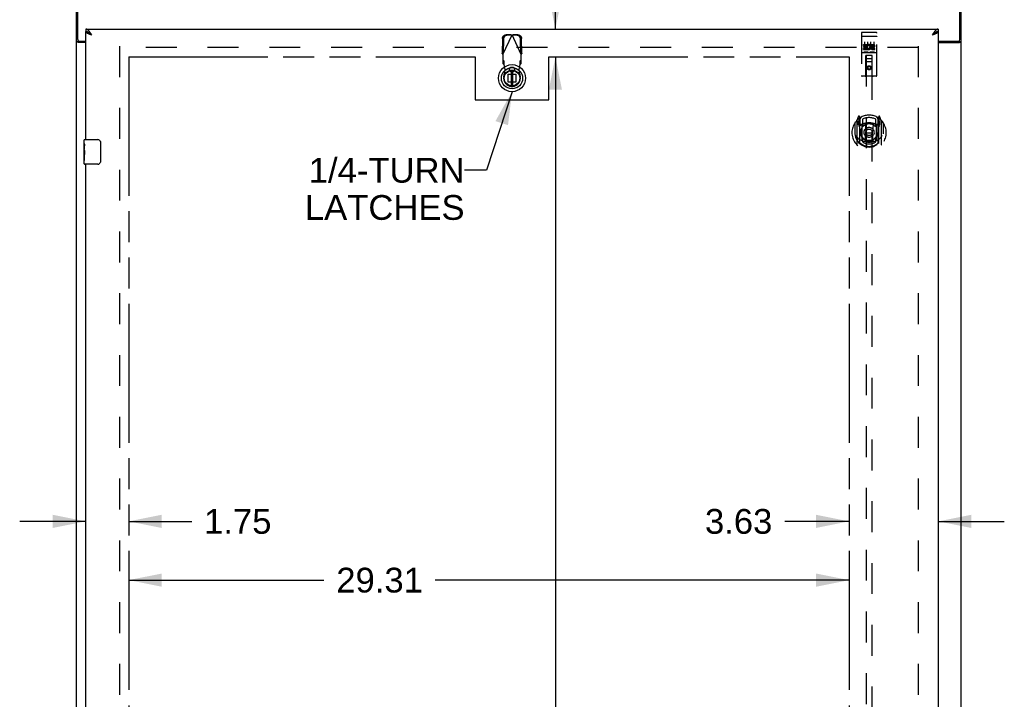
# Model space of a CAD drawing. Header units: inches. Extents: x 0 to 229, y 0 to 148.
# Tile 4 of 11: x 69 to 109, y 70 to 98. Entities that reach past the tile are written whole.
import ezdxf

# ---------------------------------------------------------------- set-up
doc = ezdxf.new("R2010")
doc.units = ezdxf.units.IN
doc.header["$LTSCALE"] = 12.573106
doc.header["$MEASUREMENT"] = 0
doc.linetypes.add('HIDDEN', pattern=[0.2, 0.1, -0.1])
doc.linetypes.add('PHANTOM', pattern=[0.8, 0.45, -0.05, 0.1, -0.05, 0.1, -0.05])
doc.layers.get('0').update_dxf_attribs({"linetype": 'CONTINUOUS'})
for name, color, linetype in [('02___PRT_ALL_AXES', 7, 'CONTINUOUS'), ('AVAILABLE_DOOR_SPACE', 7, 'CONTINUOUS'), ('DEFAULT_2', 8, 'HIDDEN'), ('DIMENSIONS', 7, 'CONTINUOUS')]:
    doc.layers.add(name, color=color, linetype=linetype)
doc.styles.get("Standard").update_dxf_attribs({"font": 'arial.ttf'})
doc.dimstyles.new('DIMSTYLE_2', dxfattribs={"dimtxt": 1.008538, "dimasz": 1.344717, "dimexe": 0.09, "dimexo": 0.07, "dimgap": 0.0375, "dimtad": 0, "dimtih": 1, "dimtoh": 1, "dimzin": 4, "dimdsep": 46, "dimtxsty": 'Standard', "dimblk": '_FILLED', "dimblk1": '_FILLED', "dimblk2": '_FILLED', "dimcen": 0.09, "dimazin": 1, "dimtfac": 1, "dimtdec": 3, "dimtofl": 0, "dimtmove": 0, "dimatfit": 3, "dimldrblk": '_FILLED', "dimfxl": 1, "dimtolj": 1, "dimtzin": 4, "dimarcsym": 0})
doc.dimstyles.get("Standard").update_dxf_attribs({"dimtxt": 1.14301, "dimasz": 1.344717, "dimexe": 0.09, "dimexo": 0.07, "dimgap": 0.09, "dimtad": 0, "dimtih": 1, "dimtoh": 1, "dimdec": 3, "dimzin": 4, "dimdsep": 46, "dimtxsty": 'Standard', "dimblk": '_FILLED', "dimblk1": '_FILLED', "dimblk2": '_FILLED', "dimcen": 0.09, "dimadec": 3, "dimazin": 1, "dimtp": 0.001, "dimtm": 0.001, "dimtfac": 1, "dimtdec": 3, "dimtofl": 0, "dimtmove": 0, "dimatfit": 3, "dimldrblk": '_FILLED', "dimfxl": 1, "dimtolj": 1, "dimtzin": 4, "dimarcsym": 0})

# ---------------------------------------------------------------- blocks, each defined once
blk = doc.blocks.new('_FILLED')
at = {"color": 0, "linetype": 'ByBlock'}
blk.add_solid([(0, 0), (-1, 0.2), (-1, -0.2)], dxfattribs=at)
blk = doc.blocks.new('*D11')
at = {"layer": 'DIMENSIONS', "color": 2, "linetype": 'Continuous'}
for p, q in [((71.959, 77.451), (69.27, 77.451)), ((73.709, 77.451), (76.27, 77.451))]:
    blk.add_line(p, q, dxfattribs=at)
at = {"layer": 'DIMENSIONS', "color": 2, "linetype": 'Continuous', "xscale": 1.3447171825, "yscale": 1.3447171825, "zscale": 1.3447171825}
blk.add_blockref('_FILLED', (71.959, 77.451), dxfattribs=at)
at = {"layer": 'DIMENSIONS', "color": 2, "linetype": 'Continuous', "xscale": 1.3447171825, "yscale": 1.3447171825, "zscale": 1.3447171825, "rotation": 180}
blk.add_blockref('_FILLED', (73.709, 77.451), dxfattribs=at)
at = {"layer": 'DIMENSIONS', "color": 2, "linetype": 'Continuous', "insert": (76.774, 77.955), "char_height": 1.0085, "width": 2.74067, "attachment_point": 1, "line_spacing_factor": 0.9}
blk.add_mtext('1.75', dxfattribs=at)
blk = doc.blocks.new('*D12')
at = {"layer": 'DIMENSIONS', "color": 2, "linetype": 'Continuous'}
for p, q in [((73.709, 75.06), (81.65, 75.06)), ((103.022, 75.06), (86.183, 75.06))]:
    blk.add_line(p, q, dxfattribs=at)
at = {"layer": 'DIMENSIONS', "color": 2, "linetype": 'Continuous', "xscale": 1.3447171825, "yscale": 1.3447171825, "zscale": 1.3447171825, "rotation": 180}
blk.add_blockref('_FILLED', (73.709, 75.06), dxfattribs=at)
at = {"layer": 'DIMENSIONS', "color": 2, "linetype": 'Continuous', "xscale": 1.3447171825, "yscale": 1.3447171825, "zscale": 1.3447171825}
blk.add_blockref('_FILLED', (103.022, 75.06), dxfattribs=at)
at = {"layer": 'DIMENSIONS', "color": 2, "linetype": 'Continuous', "insert": (83.916, 75.564), "char_height": 1.0085, "width": 3.52426, "attachment_point": 2, "line_spacing_factor": 0.9}
blk.add_mtext('29.31', dxfattribs=at)
blk = doc.blocks.new('*D13')
at = {"layer": 'DIMENSIONS', "color": 2, "linetype": 'Continuous'}
for p, q in [((103.022, 77.451), (100.401, 77.451)), ((106.647, 77.451), (109.336, 77.451))]:
    blk.add_line(p, q, dxfattribs=at)
at = {"layer": 'DIMENSIONS', "color": 2, "linetype": 'Continuous', "xscale": 1.3447171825, "yscale": 1.3447171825, "zscale": 1.3447171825}
blk.add_blockref('_FILLED', (103.022, 77.451), dxfattribs=at)
at = {"layer": 'DIMENSIONS', "color": 2, "linetype": 'Continuous', "xscale": 1.3447171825, "yscale": 1.3447171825, "zscale": 1.3447171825, "rotation": 180}
blk.add_blockref('_FILLED', (106.647, 77.451), dxfattribs=at)
at = {"layer": 'DIMENSIONS', "color": 2, "linetype": 'Continuous', "insert": (99.897, 77.955), "char_height": 1.0085, "width": 2.74067, "attachment_point": 3, "line_spacing_factor": 0.9}
blk.add_mtext('3.63', dxfattribs=at)
blk = doc.blocks.new('*D14')
at = {"layer": 'DIMENSIONS', "color": 2, "linetype": 'Continuous'}
for p, q in [((91.069, 97.49), (91.069, 101.757)), ((91.069, 101.757), (92.246, 101.757)), ((91.069, 96.365), (91.069, 93.675))]:
    blk.add_line(p, q, dxfattribs=at)
at = {"layer": 'DIMENSIONS', "color": 2, "linetype": 'Continuous', "xscale": 1.3447171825, "yscale": 1.3447171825, "zscale": 1.3447171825}
for p, rotation in [((91.069, 97.49), 270), ((91.069, 96.365), 90)]:
    blk.add_blockref('_FILLED', p, dxfattribs=dict(at, rotation=rotation))
at = {"layer": 'DIMENSIONS', "color": 2, "linetype": 'Continuous', "insert": (92.75, 102.261), "char_height": 1.0085, "width": 2.74067, "attachment_point": 1, "line_spacing_factor": 0.9}
blk.add_mtext('1.13', dxfattribs=at)
blk = doc.blocks.new('*D15')
at = {"layer": 'DIMENSIONS', "color": 2, "linetype": 'Continuous'}
for p, q in [((91.069, 96.365), (91.069, 54.588)), ((91.069, 18.115), (91.069, 52.571))]:
    blk.add_line(p, q, dxfattribs=at)
at = {"layer": 'DIMENSIONS', "color": 2, "linetype": 'Continuous', "xscale": 1.3447171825, "yscale": 1.3447171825, "zscale": 1.3447171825}
for p, rotation in [((91.069, 96.365), 90), ((91.069, 18.115), 270)]:
    blk.add_blockref('_FILLED', p, dxfattribs=dict(at, rotation=rotation))
at = {"layer": 'DIMENSIONS', "color": 2, "linetype": 'Continuous', "insert": (91.069, 54.084), "char_height": 1.0085, "width": 3.52426, "attachment_point": 2, "line_spacing_factor": 0.9}
blk.add_mtext('78.25', dxfattribs=at)

msp = doc.modelspace()

# ---------------------------------------------------------------- linework, layer by layer
at = {"color": 3, "linetype": 'Continuous'}
for p, q in [((71.636, 97.059), (71.636, 100.24)), ((107.532, 97.059), (107.532, 100.24)), ((71.584, 10.344), (71.584, 100.136)), ((107.584, 10.344), (107.584, 100.136)), ((71.959, 97.49), (106.647, 97.49)), ((71.959, 92.99), (71.959, 97.386)), ((106.647, 97.386), (106.647, 17.094)), ((71.696, 96.999), (71.959, 96.999)), ((106.647, 96.999), (107.472, 96.999)), ((71.959, 96.947), (71.654, 96.947)), ((106.647, 96.947), (107.514, 96.947)), ((71.959, 69.49), (71.959, 91.99))]:
    msp.add_line(p, q, dxfattribs=at)
at = {"color": 7, "linetype": 'Continuous'}
for p, q in [((71.959, 97.49), (71.959, 97.386)), ((106.647, 97.49), (106.647, 97.386)), ((71.688, 96.988), (71.584, 96.988)), ((71.688, 96.988), (71.688, 97)), ((72.082, 97.344), (72.071, 97.351)), ((106.546, 97.357), (106.535, 97.351)), ((107.48, 97), (107.48, 96.988)), ((107.48, 96.988), (107.584, 96.988)), ((89.264, 95.802), (89.264, 95.177)), ((89.342, 95.177), (89.342, 95.802)), ((89.497, 95.104), (89.519, 95.115)), ((71.899, 92.829), (71.899, 92.975)), ((71.914, 92.99), (72.454, 92.99)), ((71.899, 92.571), (71.899, 92.605)), ((72.554, 92.89), (72.554, 92.09)), ((71.899, 92.374), (71.899, 92.406)), ((71.899, 92.005), (71.899, 92.144)), ((72.454, 91.99), (71.914, 91.99))]:
    msp.add_line(p, q, dxfattribs=at)
at = {"color": 3, "linetype": 'Continuous'}
for points in [[(72.116, 97.377), (72.105, 97.391), (72.094, 97.405), (72.082, 97.418), (72.071, 97.43), (72.06, 97.441), (72.049, 97.451), (72.038, 97.46), (72.026, 97.468), (72.015, 97.474), (72.004, 97.48), (71.993, 97.484), (71.982, 97.487), (71.97, 97.489), (71.959, 97.49)], [(72.069, 97.297), (72.056, 97.303), (72.043, 97.309), (72.031, 97.315), (72.02, 97.32), (72.01, 97.326), (72.001, 97.332), (71.992, 97.338), (71.985, 97.344), (71.978, 97.35), (71.972, 97.356), (71.968, 97.362), (71.964, 97.368), (71.961, 97.374), (71.96, 97.38), (71.959, 97.386)], [(72.206, 97.243), (72.194, 97.261), (72.183, 97.278), (72.172, 97.296), (72.161, 97.313), (72.15, 97.329), (72.138, 97.346), (72.127, 97.361), (72.116, 97.377)], [(106.501, 97.391), (106.49, 97.377), (106.479, 97.361), (106.467, 97.346), (106.456, 97.329), (106.445, 97.313), (106.434, 97.296), (106.423, 97.278), (106.411, 97.261), (106.4, 97.243)], [(106.647, 97.49), (106.635, 97.489), (106.624, 97.487), (106.613, 97.484), (106.602, 97.48), (106.591, 97.474), (106.579, 97.468), (106.568, 97.46), (106.557, 97.451), (106.546, 97.441), (106.535, 97.43), (106.523, 97.418), (106.512, 97.405), (106.501, 97.391)], [(106.647, 97.386), (106.646, 97.38), (106.645, 97.374), (106.642, 97.368), (106.638, 97.362), (106.634, 97.356), (106.628, 97.35), (106.621, 97.344), (106.614, 97.338), (106.605, 97.332), (106.596, 97.326), (106.586, 97.32), (106.575, 97.315), (106.563, 97.309), (106.55, 97.303)], [(71.628, 96.959), (71.62, 96.962), (71.616, 96.963), (71.612, 96.965), (71.608, 96.966), (71.605, 96.967), (71.602, 96.969), (71.599, 96.97), (71.596, 96.972), (71.593, 96.973), (71.591, 96.975), (71.589, 96.977), (71.588, 96.978), (71.586, 96.98), (71.586, 96.982), (71.585, 96.984), (71.584, 96.986), (71.584, 96.988)], [(72.206, 97.243), (72.19, 97.249), (72.174, 97.255), (72.158, 97.261), (72.142, 97.267), (72.126, 97.273), (72.111, 97.279), (72.097, 97.285), (72.082, 97.291), (72.069, 97.297)], [(106.55, 97.303), (106.537, 97.297), (106.523, 97.291), (106.509, 97.285), (106.495, 97.279), (106.479, 97.273), (106.464, 97.267), (106.448, 97.261), (106.432, 97.255), (106.416, 97.249), (106.4, 97.243)], [(107.514, 96.947), (107.516, 96.949), (107.519, 96.95), (107.522, 96.952), (107.525, 96.953), (107.529, 96.955), (107.532, 96.956), (107.536, 96.958), (107.541, 96.959), (107.549, 96.962)], [(107.549, 96.962), (107.553, 96.963), (107.556, 96.965), (107.56, 96.966), (107.563, 96.967), (107.567, 96.969), (107.569, 96.97), (107.572, 96.972), (107.575, 96.973), (107.577, 96.975), (107.579, 96.977), (107.581, 96.978), (107.582, 96.98), (107.583, 96.982), (107.584, 96.984), (107.584, 96.986), (107.584, 96.988)], [(71.654, 96.947), (71.652, 96.949), (71.649, 96.95), (71.647, 96.952), (71.643, 96.953), (71.64, 96.955), (71.636, 96.956), (71.632, 96.958), (71.628, 96.959)]]:
    msp.add_lwpolyline(points, dxfattribs=at)
at = {"color": 7, "linetype": 'Continuous'}
for points in [[(72.071, 97.351), (72.06, 97.357), (72.049, 97.363), (72.038, 97.368), (72.026, 97.373), (72.015, 97.377), (72.004, 97.38), (71.993, 97.383), (71.982, 97.384), (71.97, 97.385), (71.959, 97.386)], [(106.647, 97.386), (106.635, 97.385), (106.624, 97.384), (106.613, 97.383), (106.602, 97.38), (106.591, 97.377), (106.579, 97.373), (106.568, 97.368), (106.557, 97.363), (106.546, 97.357)], [(71.703, 96.973), (71.701, 96.974), (71.699, 96.976), (71.696, 96.977), (71.694, 96.979), (71.692, 96.98), (71.691, 96.982), (71.69, 96.983), (71.689, 96.985), (71.688, 96.986), (71.688, 96.988)], [(71.729, 96.947), (71.729, 96.949), (71.728, 96.952), (71.728, 96.954), (71.727, 96.955), (71.726, 96.957), (71.725, 96.959), (71.724, 96.961), (71.722, 96.962), (71.72, 96.964), (71.718, 96.965), (71.716, 96.967), (71.713, 96.968), (71.711, 96.969), (71.709, 96.971), (71.703, 96.973)], [(72.206, 97.243), (72.195, 97.25), (72.183, 97.258), (72.172, 97.265), (72.162, 97.272), (72.151, 97.279), (72.141, 97.286), (72.131, 97.293), (72.122, 97.3), (72.113, 97.307), (72.105, 97.315), (72.097, 97.322), (72.09, 97.329), (72.084, 97.336), (72.079, 97.343), (72.075, 97.349)], [(72.206, 97.243), (72.194, 97.253), (72.183, 97.264), (72.172, 97.274), (72.161, 97.283), (72.15, 97.293), (72.138, 97.302), (72.127, 97.312), (72.116, 97.32), (72.105, 97.329), (72.094, 97.337), (72.082, 97.344)], [(106.535, 97.351), (106.523, 97.344), (106.512, 97.337), (106.501, 97.329), (106.49, 97.32), (106.479, 97.312), (106.467, 97.302), (106.456, 97.293), (106.445, 97.283), (106.434, 97.274), (106.423, 97.264), (106.411, 97.253), (106.4, 97.243)], [(106.531, 97.349), (106.527, 97.343), (106.522, 97.336), (106.515, 97.329), (106.509, 97.322), (106.501, 97.315), (106.493, 97.307), (106.484, 97.3), (106.475, 97.293), (106.465, 97.286), (106.455, 97.279), (106.444, 97.272), (106.433, 97.265), (106.422, 97.258), (106.411, 97.25), (106.4, 97.243)], [(107.44, 96.947), (107.44, 96.949), (107.44, 96.952), (107.441, 96.954), (107.441, 96.955), (107.442, 96.957), (107.443, 96.959), (107.445, 96.961), (107.447, 96.962), (107.448, 96.964), (107.451, 96.965), (107.453, 96.967), (107.455, 96.968), (107.457, 96.969), (107.46, 96.971)], [(107.46, 96.971), (107.465, 96.973), (107.467, 96.974), (107.47, 96.976), (107.472, 96.977), (107.474, 96.979), (107.476, 96.98), (107.478, 96.982), (107.479, 96.983), (107.48, 96.985), (107.48, 96.986), (107.48, 96.988)], [(72.547, 92.926), (72.549, 92.92), (72.551, 92.914), (72.552, 92.908), (72.553, 92.902), (72.554, 92.896), (72.554, 92.89)], [(72.554, 92.09), (72.554, 92.083), (72.553, 92.077), (72.552, 92.071), (72.551, 92.065), (72.549, 92.059), (72.547, 92.054)]]:
    msp.add_lwpolyline(points, dxfattribs=at)
for radius in [0.551, 0.433, 0.329, 0.317, 0.315]:
    msp.add_circle((89.303, 95.49), radius, dxfattribs=at)
at = {"color": 3, "linetype": 'Continuous'}
for centre, start, end in [((71.696, 97.059), 180, 270), ((107.472, 97.059), 270, 360)]:
    msp.add_arc(centre, 0.06, start, end, dxfattribs=at)
at = {"color": 7, "linetype": 'Continuous'}
for centre, radius, start, end in [((71.914, 92.975), 0.015, 90, 180), ((72.454, 92.89), 0.1, 21.1999, 90), ((71.914, 92.005), 0.015, 180, 270), ((72.454, 92.09), 0.1, 270, 338.7946)]:
    msp.add_arc(centre, radius, start, end, dxfattribs=at)
at = {"layer": '02___PRT_ALL_AXES', "color": 8, "linetype": 'HIDDEN'}
for p, q in [((103.552, 97.357), (104.117, 97.357)), ((103.602, 96.822), (103.602, 96.865)), ((103.602, 96.865), (103.758, 96.865)), ((103.602, 96.822), (103.716, 96.822)), ((103.602, 96.651), (103.602, 96.694)), ((103.602, 96.694), (103.716, 96.694)), ((103.602, 96.651), (103.758, 96.651)), ((103.624, 96.737), (103.624, 96.78)), ((103.624, 96.78), (103.716, 96.78)), ((103.624, 96.737), (103.716, 96.737)), ((103.716, 96.78), (103.716, 96.822)), ((103.716, 96.694), (103.716, 96.737)), ((103.758, 96.687), (103.758, 96.865)), ((103.758, 96.687), (103.771, 96.705)), ((103.758, 96.651), (103.758, 96.664)), ((103.762, 96.662), (103.758, 96.664)), ((103.783, 96.816), (103.766, 96.856)), ((103.915, 96.822), (103.915, 96.865)), ((103.915, 96.865), (104.007, 96.865)), ((103.915, 96.822), (104.007, 96.822)), ((103.975, 96.737), (104.021, 96.737)), ((103.979, 96.778), (104.007, 96.778)), ((103.979, 96.694), (104.071, 96.694)), ((103.979, 96.651), (104.071, 96.651)), ((104.071, 96.651), (104.071, 96.694)), ((103.552, 96.529), (104.117, 96.529))]:
    msp.add_line(p, q, dxfattribs=at)
at = {"layer": '02___PRT_ALL_AXES', "color": 7, "linetype": 'Continuous'}
for p, q in [((71.899, 92.829), (71.899, 92.975)), ((71.899, 92.571), (71.899, 92.828)), ((71.905, 92.773), (71.899, 92.773)), ((71.899, 92.605), (71.906, 92.605)), ((71.899, 92.005), (71.899, 92.569)), ((71.906, 92.605), (71.906, 92.741)), ((71.901, 92.542), (71.899, 92.542)), ((71.899, 92.41), (71.905, 92.41)), ((71.899, 92.374), (71.906, 92.374)), ((71.899, 92.311), (71.906, 92.311)), ((71.901, 92.544), (71.902, 92.522)), ((71.906, 92.144), (71.906, 92.374)), ((71.899, 92.144), (71.906, 92.144))]:
    msp.add_line(p, q, dxfattribs=at)
for points in [[(71.899, 92.829), (71.899, 92.825), (71.9, 92.821), (71.9, 92.815), (71.902, 92.802)], [(71.899, 92.571), (71.899, 92.563), (71.9, 92.554), (71.901, 92.544)], [(71.902, 92.802), (71.903, 92.795), (71.904, 92.786), (71.905, 92.778)], [(71.905, 92.778), (71.905, 92.769), (71.906, 92.76), (71.906, 92.751), (71.906, 92.741)], [(71.902, 92.522), (71.903, 92.51), (71.904, 92.498), (71.905, 92.486), (71.906, 92.473), (71.906, 92.461), (71.906, 92.448), (71.906, 92.435), (71.906, 92.422), (71.905, 92.41), (71.904, 92.397), (71.903, 92.385)]]:
    msp.add_lwpolyline(points, dxfattribs=at)
at = {"layer": '02___PRT_ALL_AXES', "color": 8, "linetype": 'HIDDEN'}
msp.add_circle((103.834, 95.912), 0.085, dxfattribs=at)
for centre, radius, start, end in [((103.808, 96.758), 0.107, 244.2636, 113.4027), ((103.808, 96.758), 0.0639, 234.8895, 113.4026), ((103.979, 96.715), 0.0635, 90, 270), ((103.979, 96.716), 0.0219, 100.307, 270), ((104.007, 96.8), 0.0644, 282.2995, 90.0775), ((104.007, 96.8), 0.0219, 269.9011, 90)]:
    msp.add_arc(centre, radius, start, end, dxfattribs=at)
at = {"layer": '02___PRT_ALL_AXES', "color": 7, "linetype": 'Continuous'}
msp.add_ellipse((72.162, 92.406), major_axis=(0.263, 0), ratio=0.432808, start_param=3.141593, end_param=3.321581, dxfattribs=at)
at = {"layer": 'AVAILABLE_DOOR_SPACE', "color": 4, "linetype": 'PHANTOM'}
for p, q in [((73.709, 96.365), (73.709, 18.115)), ((73.709, 96.365), (87.803, 96.365)), ((87.803, 96.365), (87.803, 94.615)), ((90.803, 94.615), (90.803, 96.365)), ((90.803, 96.365), (103.022, 96.365)), ((103.022, 96.365), (103.022, 58.115)), ((87.803, 94.615), (90.803, 94.615))]:
    msp.add_line(p, q, dxfattribs=at)
at = {"layer": 'DEFAULT_2', "color": 8, "linetype": 'HIDDEN'}
for p, q in [((88.911, 97.099), (88.901, 96.508)), ((88.929, 96.46), (89.303, 97.248)), ((88.952, 97.079), (88.942, 96.489)), ((89.258, 97.261), (89.065, 97.258)), ((89.3, 97.241), (89.107, 97.238)), ((89.258, 97.261), (89.3, 97.241)), ((89.258, 97.261), (89.273, 97.257)), ((89.273, 97.257), (89.288, 97.252)), ((89.288, 97.252), (89.303, 97.248)), ((89.303, 97.248), (89.326, 97.254)), ((89.677, 96.46), (89.303, 97.248)), ((89.306, 97.241), (89.348, 97.261)), ((89.499, 97.238), (89.306, 97.241)), ((89.541, 97.258), (89.348, 97.261)), ((89.664, 96.489), (89.653, 97.079)), ((89.705, 96.508), (89.695, 97.099)), ((103.522, 97.327), (103.522, 95.602)), ((103.538, 97.199), (103.538, 97.198)), ((103.539, 97.199), (103.538, 97.199)), ((103.54, 97.199), (103.539, 97.199)), ((103.541, 97.199), (103.54, 97.199)), ((103.541, 97.199), (103.541, 97.199)), ((103.542, 97.199), (103.541, 97.199)), ((103.543, 97.199), (103.542, 97.199)), ((103.544, 97.199), (103.543, 97.199)), ((103.545, 97.199), (103.544, 97.199)), ((103.545, 97.199), (103.545, 97.199)), ((103.546, 97.199), (103.545, 97.199)), ((103.547, 97.199), (103.546, 97.199)), ((103.548, 97.199), (103.547, 97.199)), ((103.549, 97.199), (103.548, 97.199)), ((103.55, 97.199), (103.549, 97.199)), ((103.55, 97.199), (103.55, 97.199)), ((103.551, 97.199), (103.55, 97.199)), ((103.551, 97.199), (104.117, 97.199)), ((103.617, 97.357), (103.802, 97.357)), ((103.647, 96.966), (103.647, 96.66)), ((103.772, 96.966), (103.772, 96.66)), ((103.867, 97.357), (104.052, 97.357)), ((103.897, 96.966), (103.897, 96.66)), ((104.022, 96.966), (104.022, 96.66)), ((104.117, 97.199), (104.118, 97.199)), ((104.118, 97.199), (104.118, 97.199)), ((104.118, 97.199), (104.119, 97.199)), ((104.119, 97.199), (104.12, 97.199)), ((104.12, 97.199), (104.121, 97.199)), ((104.121, 97.199), (104.122, 97.199)), ((104.122, 97.199), (104.123, 97.199)), ((104.123, 97.199), (104.123, 97.199)), ((104.123, 97.199), (104.124, 97.199)), ((104.124, 97.199), (104.125, 97.199)), ((104.125, 97.199), (104.126, 97.199)), ((104.126, 97.199), (104.127, 97.199)), ((104.127, 97.199), (104.127, 97.199)), ((104.127, 97.199), (104.128, 97.199)), ((104.128, 97.199), (104.129, 97.199)), ((104.129, 97.199), (104.13, 97.199)), ((104.147, 95.602), (104.147, 97.327)), ((73.334, 96.792), (73.334, 17.688)), ((105.834, 96.74), (73.334, 96.74)), ((105.834, 96.792), (105.834, 17.688)), ((88.942, 96.489), (88.901, 96.508)), ((88.929, 96.46), (88.929, 96.086)), ((88.975, 96.2), (88.929, 96.242)), ((88.975, 96.045), (88.975, 96.2)), ((89.677, 96.242), (89.631, 96.2)), ((89.631, 96.2), (89.631, 96.045)), ((89.705, 96.508), (89.664, 96.489)), ((89.677, 96.086), (89.677, 96.46)), ((103.552, 96.529), (104.117, 96.529)), ((103.795, 96.545), (103.623, 96.545)), ((103.704, 95.602), (103.708, 96.412)), ((103.962, 96.162), (103.707, 96.162)), ((103.709, 96.412), (103.708, 96.412)), ((103.709, 96.412), (103.709, 59.411)), ((103.959, 96.412), (103.709, 96.412)), ((103.749, 96.287), (103.919, 96.287)), ((104.045, 96.545), (103.873, 96.545)), ((103.959, 59.411), (103.959, 96.412)), ((103.961, 96.412), (103.959, 96.412)), ((103.964, 95.602), (103.961, 96.412)), ((88.929, 96.086), (88.975, 96.045)), ((88.974, 95.55), (89.027, 95.844)), ((89.027, 95.844), (88.99, 96.041)), ((89.327, 95.931), (89.279, 95.931)), ((89.616, 96.041), (89.579, 95.844)), ((89.579, 95.844), (89.632, 95.55)), ((89.631, 96.045), (89.677, 96.086)), ((103.834, 95.984), (103.772, 95.948)), ((103.772, 95.948), (103.772, 95.876)), ((103.772, 95.948), (103.782, 95.942)), ((103.772, 95.876), (103.782, 95.882)), ((103.772, 95.876), (103.834, 95.84)), ((103.834, 95.973), (103.782, 95.942)), ((103.782, 95.942), (103.782, 95.882)), ((103.782, 95.882), (103.834, 95.851)), ((103.834, 95.984), (103.834, 95.973)), ((103.897, 95.948), (103.834, 95.984)), ((103.887, 95.942), (103.834, 95.973)), ((103.834, 95.851), (103.887, 95.882)), ((103.834, 95.84), (103.897, 95.876)), ((103.834, 95.84), (103.834, 95.851)), ((103.897, 95.948), (103.887, 95.942)), ((103.887, 95.882), (103.887, 95.942)), ((103.897, 95.876), (103.887, 95.882)), ((103.897, 95.876), (103.897, 95.948)), ((89.144, 95.33), (89.144, 95.649)), ((89.144, 95.649), (89.462, 95.649)), ((89.327, 95.758), (89.279, 95.758)), ((89.462, 95.649), (89.462, 95.33)), ((104.117, 95.572), (103.552, 95.572)), ((89.462, 95.33), (89.144, 95.33)), ((103.409, 93.938), (103.339, 93.763)), ((103.431, 93.858), (103.43, 93.858)), ((103.43, 93.858), (103.43, 93.858)), ((103.43, 93.858), (103.43, 93.858)), ((103.452, 93.855), (103.437, 93.935)), ((103.452, 92.838), (103.452, 93.855)), ((103.459, 93.807), (103.529, 93.916)), ((103.459, 92.863), (103.459, 93.866)), ((103.462, 93.842), (103.462, 93.634)), ((103.559, 93.82), (103.559, 93.567)), ((104.109, 93.567), (104.109, 93.82)), ((104.139, 93.916), (104.209, 93.807)), ((104.207, 93.634), (104.207, 93.842)), ((104.209, 92.863), (104.209, 93.866)), ((104.231, 93.935), (104.217, 93.855)), ((104.217, 93.855), (104.217, 92.838)), ((104.238, 93.858), (104.234, 93.861)), ((104.33, 93.763), (104.26, 93.938)), ((103.252, 93.656), (103.252, 93.268)), ((103.259, 93.679), (103.259, 93.222)), ((103.334, 93.752), (103.334, 92.785)), ((103.392, 93.747), (103.392, 93.597)), ((103.459, 93.747), (103.392, 93.747)), ((103.392, 93.597), (103.452, 93.597)), ((103.4, 93.74), (103.429, 93.694)), ((103.552, 93.596), (103.479, 93.596)), ((103.482, 93.614), (103.548, 93.614)), ((103.552, 92.955), (103.552, 93.586)), ((103.671, 93.612), (103.702, 93.268)), ((103.997, 93.612), (103.967, 93.268)), ((104.189, 93.596), (104.117, 93.596)), ((104.117, 93.586), (104.117, 92.955)), ((104.121, 93.614), (104.187, 93.614)), ((104.277, 93.747), (104.209, 93.747)), ((104.217, 93.597), (104.277, 93.597)), ((104.239, 93.694), (104.268, 93.74)), ((104.277, 93.597), (104.277, 93.747)), ((104.334, 92.785), (104.334, 93.752)), ((104.409, 93.679), (104.409, 93.222)), ((104.417, 93.268), (104.417, 93.656)), ((103.252, 93.268), (103.267, 93.268)), ((103.259, 93.222), (103.259, 93.219)), ((103.559, 93.006), (103.559, 92.903)), ((103.672, 92.929), (103.702, 93.268)), ((103.702, 93.268), (103.967, 93.268)), ((103.997, 92.929), (103.967, 93.268)), ((104.109, 92.903), (104.109, 93.006)), ((104.417, 93.268), (104.402, 93.268)), ((104.409, 93.222), (104.409, 93.219))]:
    msp.add_line(p, q, dxfattribs=at)
for points in [[(88.911, 97.099), (88.912, 97.114), (88.914, 97.129), (88.918, 97.144), (88.924, 97.159), (88.93, 97.173), (88.938, 97.186), (88.947, 97.198), (88.957, 97.21), (88.968, 97.22), (88.981, 97.23), (88.993, 97.238), (89.007, 97.245), (89.021, 97.25), (89.036, 97.254), (89.05, 97.257), (89.065, 97.258)], [(89.107, 97.238), (89.092, 97.237), (89.077, 97.234), (89.063, 97.23), (89.049, 97.225), (89.035, 97.218), (89.022, 97.21), (89.01, 97.201), (88.999, 97.19), (88.989, 97.179), (88.98, 97.166), (88.972, 97.153), (88.965, 97.139), (88.96, 97.125), (88.956, 97.11), (88.953, 97.094), (88.952, 97.079)], [(89.326, 97.254), (89.34, 97.259), (89.348, 97.261)], [(89.653, 97.079), (89.652, 97.094), (89.65, 97.11), (89.646, 97.125), (89.641, 97.139), (89.634, 97.153), (89.626, 97.166), (89.617, 97.179), (89.607, 97.19), (89.596, 97.201), (89.584, 97.21), (89.571, 97.218), (89.557, 97.225), (89.543, 97.23), (89.529, 97.234), (89.514, 97.237), (89.499, 97.238)], [(89.541, 97.258), (89.556, 97.257), (89.57, 97.254), (89.585, 97.25), (89.599, 97.245), (89.612, 97.238), (89.625, 97.23), (89.638, 97.22), (89.649, 97.21), (89.659, 97.198), (89.668, 97.186), (89.676, 97.173), (89.682, 97.159), (89.688, 97.144), (89.692, 97.129), (89.694, 97.114), (89.695, 97.099)], [(103.538, 97.198), (103.537, 97.198), (103.537, 97.198), (103.536, 97.198), (103.536, 97.198), (103.536, 97.198), (103.535, 97.198), (103.535, 97.198), (103.535, 97.198), (103.534, 97.198), (103.534, 97.198), (103.534, 97.198), (103.533, 97.198), (103.533, 97.198), (103.533, 97.198), (103.532, 97.198), (103.532, 97.197), (103.532, 97.197), (103.531, 97.197), (103.531, 97.197), (103.531, 97.197), (103.53, 97.197), (103.53, 97.197), (103.53, 97.197), (103.53, 97.197), (103.529, 97.197), (103.529, 97.197), (103.529, 97.197), (103.529, 97.197), (103.528, 97.196), (103.528, 97.196), (103.528, 97.196), (103.527, 97.196), (103.527, 97.196), (103.527, 97.196), (103.527, 97.196), (103.527, 97.196), (103.526, 97.196), (103.526, 97.196), (103.526, 97.196), (103.526, 97.196), (103.525, 97.195), (103.525, 97.195), (103.525, 97.195), (103.525, 97.195), (103.525, 97.195), (103.524, 97.195), (103.524, 97.195), (103.524, 97.195), (103.524, 97.195), (103.524, 97.195), (103.524, 97.194), (103.524, 97.194), (103.523, 97.194), (103.523, 97.194), (103.523, 97.194), (103.523, 97.194), (103.523, 97.194), (103.523, 97.194), (103.523, 97.194), (103.523, 97.194), (103.522, 97.194), (103.522, 97.193), (103.522, 97.193), (103.522, 97.193), (103.522, 97.193), (103.522, 97.193), (103.522, 97.193), (103.522, 97.193), (103.522, 97.193), (103.522, 97.193), (103.522, 97.192), (103.522, 97.192), (103.522, 97.192), (103.522, 97.192), (103.522, 97.192), (103.522, 97.192), (103.522, 97.192)], [(104.13, 97.199), (104.13, 97.198), (104.131, 97.198), (104.131, 97.198), (104.132, 97.198), (104.132, 97.198), (104.132, 97.198), (104.133, 97.198), (104.133, 97.198), (104.133, 97.198), (104.134, 97.198), (104.134, 97.198), (104.134, 97.198), (104.135, 97.198), (104.135, 97.198), (104.135, 97.198), (104.136, 97.198), (104.136, 97.198), (104.136, 97.197), (104.137, 97.197), (104.137, 97.197), (104.137, 97.197), (104.138, 97.197), (104.138, 97.197), (104.138, 97.197), (104.139, 97.197), (104.139, 97.197), (104.139, 97.197), (104.139, 97.197), (104.14, 97.197), (104.14, 97.197), (104.14, 97.196), (104.14, 97.196), (104.141, 97.196), (104.141, 97.196), (104.141, 97.196), (104.141, 97.196), (104.142, 97.196), (104.142, 97.196), (104.142, 97.196), (104.142, 97.196), (104.143, 97.196), (104.143, 97.196), (104.143, 97.195), (104.143, 97.195), (104.143, 97.195), (104.144, 97.195), (104.144, 97.195), (104.144, 97.195), (104.144, 97.195), (104.144, 97.195), (104.144, 97.195), (104.145, 97.195), (104.145, 97.194), (104.145, 97.194), (104.145, 97.194), (104.145, 97.194), (104.145, 97.194), (104.145, 97.194), (104.146, 97.194), (104.146, 97.194), (104.146, 97.194), (104.146, 97.194), (104.146, 97.194), (104.146, 97.193), (104.146, 97.193), (104.146, 97.193), (104.146, 97.193), (104.146, 97.193), (104.146, 97.193), (104.146, 97.193), (104.147, 97.193), (104.147, 97.193), (104.147, 97.192), (104.147, 97.192), (104.147, 97.192), (104.147, 97.192), (104.147, 97.192), (104.147, 97.192), (104.147, 97.192)], [(88.929, 96.46), (88.919, 96.476), (88.915, 96.484), (88.91, 96.492), (88.905, 96.5), (88.901, 96.508)], [(88.986, 96.089), (88.985, 96.104), (88.984, 96.118), (88.983, 96.132), (88.982, 96.145), (88.981, 96.157), (88.98, 96.167), (88.979, 96.177), (88.978, 96.185), (88.977, 96.191), (88.976, 96.196), (88.975, 96.2)], [(89.631, 96.2), (89.63, 96.196), (89.629, 96.191), (89.628, 96.185), (89.627, 96.177), (89.626, 96.167), (89.625, 96.157), (89.624, 96.145), (89.623, 96.132), (89.622, 96.118), (89.621, 96.104), (89.62, 96.089), (89.619, 96.073), (89.616, 96.041)], [(89.691, 96.484), (89.682, 96.468), (89.677, 96.46)], [(89.705, 96.508), (89.701, 96.5), (89.696, 96.492), (89.691, 96.484)], [(103.623, 96.545), (103.623, 96.545), (103.623, 96.545), (103.623, 96.545), (103.622, 96.545), (103.622, 96.545), (103.622, 96.545), (103.622, 96.545), (103.622, 96.545), (103.621, 96.545), (103.621, 96.545), (103.621, 96.545), (103.621, 96.545), (103.621, 96.545), (103.621, 96.545), (103.62, 96.545), (103.62, 96.545), (103.62, 96.545), (103.62, 96.546), (103.62, 96.546), (103.62, 96.546), (103.62, 96.546), (103.619, 96.546), (103.619, 96.546), (103.619, 96.546), (103.619, 96.546), (103.619, 96.546), (103.619, 96.546), (103.619, 96.546), (103.618, 96.546), (103.618, 96.546), (103.618, 96.546), (103.618, 96.546), (103.618, 96.546), (103.618, 96.546), (103.618, 96.546), (103.618, 96.546), (103.618, 96.546), (103.617, 96.546), (103.617, 96.546), (103.617, 96.546), (103.617, 96.546), (103.617, 96.546), (103.617, 96.546), (103.617, 96.546), (103.617, 96.546), (103.617, 96.546)], [(103.802, 96.546), (103.802, 96.546), (103.802, 96.546), (103.801, 96.546), (103.801, 96.546), (103.801, 96.546), (103.801, 96.546), (103.801, 96.546), (103.801, 96.546), (103.801, 96.546), (103.801, 96.546), (103.801, 96.546), (103.801, 96.546), (103.8, 96.546), (103.8, 96.546), (103.8, 96.546), (103.8, 96.546), (103.8, 96.546), (103.8, 96.546), (103.8, 96.546), (103.8, 96.546), (103.799, 96.546), (103.799, 96.546), (103.799, 96.546), (103.799, 96.546), (103.799, 96.546), (103.799, 96.546), (103.799, 96.546), (103.798, 96.546), (103.798, 96.545), (103.798, 96.545), (103.798, 96.545), (103.798, 96.545), (103.798, 96.545), (103.797, 96.545), (103.797, 96.545), (103.797, 96.545), (103.797, 96.545), (103.797, 96.545), (103.797, 96.545), (103.796, 96.545), (103.796, 96.545), (103.796, 96.545), (103.796, 96.545), (103.796, 96.545), (103.795, 96.545)], [(103.873, 96.545), (103.873, 96.545), (103.873, 96.545), (103.873, 96.545), (103.872, 96.545), (103.872, 96.545), (103.872, 96.545), (103.872, 96.545), (103.872, 96.545), (103.871, 96.545), (103.871, 96.545), (103.871, 96.545), (103.871, 96.545), (103.871, 96.545), (103.871, 96.545), (103.87, 96.545), (103.87, 96.545), (103.87, 96.545), (103.87, 96.546), (103.87, 96.546), (103.87, 96.546), (103.87, 96.546), (103.869, 96.546), (103.869, 96.546), (103.869, 96.546), (103.869, 96.546), (103.869, 96.546), (103.869, 96.546), (103.869, 96.546), (103.868, 96.546), (103.868, 96.546), (103.868, 96.546), (103.868, 96.546), (103.868, 96.546), (103.868, 96.546), (103.868, 96.546), (103.868, 96.546), (103.868, 96.546), (103.867, 96.546), (103.867, 96.546), (103.867, 96.546), (103.867, 96.546), (103.867, 96.546), (103.867, 96.546), (103.867, 96.546), (103.867, 96.546), (103.867, 96.546)], [(104.052, 96.546), (104.052, 96.546), (104.052, 96.546), (104.051, 96.546), (104.051, 96.546), (104.051, 96.546), (104.051, 96.546), (104.051, 96.546), (104.051, 96.546), (104.051, 96.546), (104.051, 96.546), (104.051, 96.546), (104.051, 96.546), (104.05, 96.546), (104.05, 96.546), (104.05, 96.546), (104.05, 96.546), (104.05, 96.546), (104.05, 96.546), (104.05, 96.546), (104.05, 96.546), (104.049, 96.546), (104.049, 96.546), (104.049, 96.546), (104.049, 96.546), (104.049, 96.546), (104.049, 96.546), (104.049, 96.546), (104.048, 96.546), (104.048, 96.545), (104.048, 96.545), (104.048, 96.545), (104.048, 96.545), (104.048, 96.545), (104.047, 96.545), (104.047, 96.545), (104.047, 96.545), (104.047, 96.545), (104.047, 96.545), (104.047, 96.545), (104.046, 96.545), (104.046, 96.545), (104.046, 96.545), (104.046, 96.545), (104.046, 96.545), (104.045, 96.545)], [(88.975, 96.045), (88.977, 96.045), (88.98, 96.044), (88.982, 96.044), (88.985, 96.043), (88.987, 96.042), (88.99, 96.041)], [(88.99, 96.041), (88.989, 96.057), (88.986, 96.089)], [(89.616, 96.041), (89.619, 96.042), (89.621, 96.043), (89.624, 96.044), (89.626, 96.044), (89.629, 96.045), (89.631, 96.045)], [(103.302, 93.155), (103.305, 93.15), (103.308, 93.145), (103.311, 93.14), (103.314, 93.135), (103.316, 93.131), (103.319, 93.126), (103.322, 93.122), (103.324, 93.119), (103.327, 93.115), (103.33, 93.111), (103.332, 93.108), (103.334, 93.104), (103.337, 93.101), (103.339, 93.098), (103.341, 93.095), (103.343, 93.092), (103.346, 93.09), (103.348, 93.087), (103.35, 93.084), (103.352, 93.082), (103.354, 93.079), (103.356, 93.077), (103.358, 93.075), (103.36, 93.073), (103.362, 93.071), (103.363, 93.069), (103.365, 93.067), (103.367, 93.065), (103.369, 93.064), (103.37, 93.062), (103.372, 93.06), (103.374, 93.059), (103.375, 93.057), (103.377, 93.056), (103.378, 93.055), (103.38, 93.053)], [(104.289, 93.053), (104.29, 93.055), (104.292, 93.056), (104.293, 93.057), (104.295, 93.059), (104.296, 93.06), (104.298, 93.062), (104.3, 93.064), (104.301, 93.065), (104.303, 93.067), (104.305, 93.069), (104.307, 93.071), (104.309, 93.073), (104.311, 93.075), (104.312, 93.077), (104.314, 93.079), (104.316, 93.082), (104.319, 93.084), (104.321, 93.087), (104.323, 93.089), (104.325, 93.092), (104.327, 93.095), (104.329, 93.098), (104.332, 93.101), (104.334, 93.104), (104.336, 93.108), (104.339, 93.111), (104.341, 93.115), (104.344, 93.118), (104.347, 93.122), (104.349, 93.126), (104.352, 93.131), (104.355, 93.135), (104.358, 93.14), (104.361, 93.145), (104.364, 93.15), (104.367, 93.155)], [(104.022, 92.911), (104.017, 92.91), (104.011, 92.909), (104.006, 92.907), (104, 92.906), (103.995, 92.905), (103.99, 92.903), (103.984, 92.902), (103.979, 92.901), (103.973, 92.9), (103.968, 92.899), (103.962, 92.898), (103.957, 92.897), (103.951, 92.896), (103.946, 92.895), (103.94, 92.894), (103.935, 92.893), (103.929, 92.892), (103.924, 92.892), (103.918, 92.891), (103.912, 92.89), (103.907, 92.89), (103.901, 92.889), (103.896, 92.888), (103.89, 92.888), (103.885, 92.888), (103.879, 92.887), (103.873, 92.887), (103.868, 92.887), (103.862, 92.886), (103.857, 92.886), (103.851, 92.886), (103.845, 92.886), (103.84, 92.886), (103.834, 92.886), (103.829, 92.886), (103.823, 92.886), (103.817, 92.886), (103.812, 92.886), (103.806, 92.886), (103.801, 92.887), (103.795, 92.887), (103.789, 92.887), (103.784, 92.888), (103.778, 92.888), (103.773, 92.888), (103.767, 92.889), (103.762, 92.89), (103.756, 92.89), (103.75, 92.891), (103.745, 92.892), (103.739, 92.892), (103.734, 92.893), (103.728, 92.894), (103.723, 92.895), (103.717, 92.896), (103.712, 92.897), (103.706, 92.898), (103.701, 92.899), (103.695, 92.9), (103.69, 92.901), (103.684, 92.902), (103.679, 92.903), (103.673, 92.905), (103.668, 92.906), (103.662, 92.907), (103.657, 92.909), (103.652, 92.91), (103.646, 92.911)]]:
    msp.add_lwpolyline(points, dxfattribs=at)
for centre, radius in [((103.834, 95.912), 0.0845), ((103.834, 93.286), 0.35), ((103.834, 93.286), 0.335), ((103.834, 93.286), 0.205), ((103.834, 93.286), 0.133)]:
    msp.add_circle(centre, radius, dxfattribs=at)
for centre, radius, start, end in [((103.552, 97.327), 0.03, 90, 180), ((104.117, 97.327), 0.03, 0, 90), ((103.552, 96.499), 0.03, 90, 180), ((103.749, 96.372), 0.04, 90, 180), ((103.749, 96.327), 0.04, 180, 270), ((103.919, 96.372), 0.04, 0, 90), ((103.919, 96.327), 0.04, 270, 360), ((104.117, 96.499), 0.03, 0, 90), ((89.279, 95.844), 0.0866, 90, 270), ((89.327, 95.844), 0.0866, 270, 90), ((89.303, 95.49), 0.335, 169.673, 10.327), ((103.552, 95.602), 0.03, 180, 270), ((103.674, 95.602), 0.03, 270, 360), ((103.994, 95.602), 0.03, 180, 270), ((104.117, 95.602), 0.03, 270, 360), ((103.834, 93.268), 0.7, 125.5126, 54.4874), ((103.834, 93.286), 0.7, 35.2961, 144.7039), ((103.349, 93.752), 0.015, 135.0748, 180), ((103.423, 93.933), 0.015, 10, 158.1959), ((103.439, 93.822), 0.02, 0, 125.5126), ((103.442, 93.842), 0.02, 0, 125.2543), ((103.479, 93.866), 0.02, 121.4688, 179.9992), ((103.834, 93.286), 0.6, 62.7204, 117.2796), ((104.189, 93.866), 0.02, 0, 58.5295), ((104.227, 93.842), 0.02, 54.7457, 180), ((104.229, 93.822), 0.02, 54.4874, 180), ((104.246, 93.933), 0.015, 21.8041, 170), ((104.319, 93.752), 0.015, 0, 44.9252), ((103.279, 93.679), 0.02, 144.7039, 180), ((103.404, 93.742), 0.005, 90, 212.6792), ((103.834, 92.956), 0.7, 53.2319, 126.7681), ((103.271, 93.592), 0.188, 0, 32.6792), ((103.479, 93.616), 0.02, 180, 270), ((103.482, 93.634), 0.02, 180, 270), ((103.548, 93.634), 0.02, 270, 293.464), ((103.567, 93.586), 0.015, 112.9863, 180), ((103.834, 92.974), 0.7, 66.536, 113.464), ((103.589, 93.567), 0.03, 180, 311.1261), ((103.834, 93.286), 0.343, 48.8739, 131.1261), ((103.651, 93.611), 0.02, 5.0796, 105.6131), ((104.017, 93.611), 0.02, 74.3869, 174.9204), ((104.079, 93.567), 0.03, 228.8739, 360), ((104.102, 93.586), 0.015, 0, 67.0137), ((104.121, 93.634), 0.02, 246.536, 270), ((104.187, 93.634), 0.02, 270, 360), ((104.189, 93.616), 0.02, 270, 360), ((104.397, 93.592), 0.188, 147.3208, 180), ((104.264, 93.742), 0.005, 327.3208, 90), ((104.389, 93.679), 0.02, 0, 35.2961), ((103.834, 93.271), 0.583, 180.2464, 359.7536), ((103.279, 93.222), 0.02, 180, 187.6622), ((103.834, 93.296), 0.58, 187.6622, 352.3378), ((103.834, 93.586), 0.7, 229.529, 310.471), ((103.567, 92.955), 0.015, 180, 247.0137), ((103.589, 93.006), 0.03, 48.8739, 180), ((103.834, 93.286), 0.343, 228.8739, 311.1261), ((104.079, 93.006), 0.03, 0, 131.1261), ((104.102, 92.955), 0.015, 292.9863, 360), ((104.389, 93.222), 0.02, 352.3378, 360), ((103.349, 92.785), 0.015, 180, 224.9252), ((103.467, 92.838), 0.015, 180, 229.6413), ((103.479, 92.863), 0.02, 180, 230.6594), ((103.834, 93.296), 0.48, 235.0461, 304.9539), ((103.652, 92.931), 0.02, 254.4248, 354.9204), ((104.017, 92.931), 0.02, 185.0796, 285.5752), ((104.189, 92.863), 0.02, 309.3378, 359.9984), ((104.202, 92.838), 0.015, 310.3587, 360), ((104.319, 92.785), 0.015, 315.0748, 360)]:
    msp.add_arc(centre, radius, start, end, dxfattribs=at)

# ---------------------------------------------------------------- texts
at = {"layer": 'DIMENSIONS', "color": 2, "linetype": 'Continuous', "insert": (87.372, 92.246), "char_height": 1.0085, "width": 6.48614, "attachment_point": 3, "line_spacing_factor": 0.9}
msp.add_mtext('1/4-TURN\\PLATCHES', dxfattribs=at)

# ---------------------------------------------------------------- dimensions: what is measured, and where the dimension line sits
at = {"layer": 'DIMENSIONS', "color": 2, "linetype": 'Continuous'}
for base, p1, p2, angle, picture, middle in [((91.069447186, 97.489787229), (103.021702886, 96.364787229), (71.979202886, 97.489787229), 90, '*D14', (94.164363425, 101.751224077)), ((71.959, 77.451), (73.709, 96.365), (71.959, 70.697), 180, '*D11', (78.192, 77.445)), ((91.069, 18.115), (103.022, 96.365), (90.803, 18.115), 270, '*D15', (91.073, 53.574))]:
    dim = msp.add_linear_dim(base=base, p1=p1, p2=p2, angle=angle, dimstyle='DIMSTYLE_2', dxfattribs=at)
    dim.commit()
    dim.dimension.update_dxf_attribs({"geometry": picture, "text_midpoint": middle, "dimtype": 160})
for base, p1, p2, picture, middle in [((106.646702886, 77.450555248), (103.021702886, 96.364787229), (106.646702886, 97.365787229), '*D13', (98.525310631, 77.444933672)), ((103.022, 75.06), (73.709, 96.365), (103.022, 96.365), '*D12', (83.806, 75.054))]:
    dim = msp.add_linear_dim(base=base, p1=p1, p2=p2, dimstyle='DIMSTYLE_2', dxfattribs=at)
    dim.commit()
    dim.dimension.update_dxf_attribs({"geometry": picture, "text_midpoint": middle, "dimtype": 160})

# ---------------------------------------------------------------- leaders
at = {"layer": 'DIMENSIONS', "color": 2, "linetype": 'Continuous', "annotation_type": 0, "has_hookline": 1, "hookline_direction": 1, "text_width": 6.322}
msp.add_leader([(89.303, 94.939), (88.26, 91.741), (87.372, 91.741)], dimstyle='Standard', override={"dimtad": 0}, dxfattribs=at)

doc.saveas('drawing.dxf')
